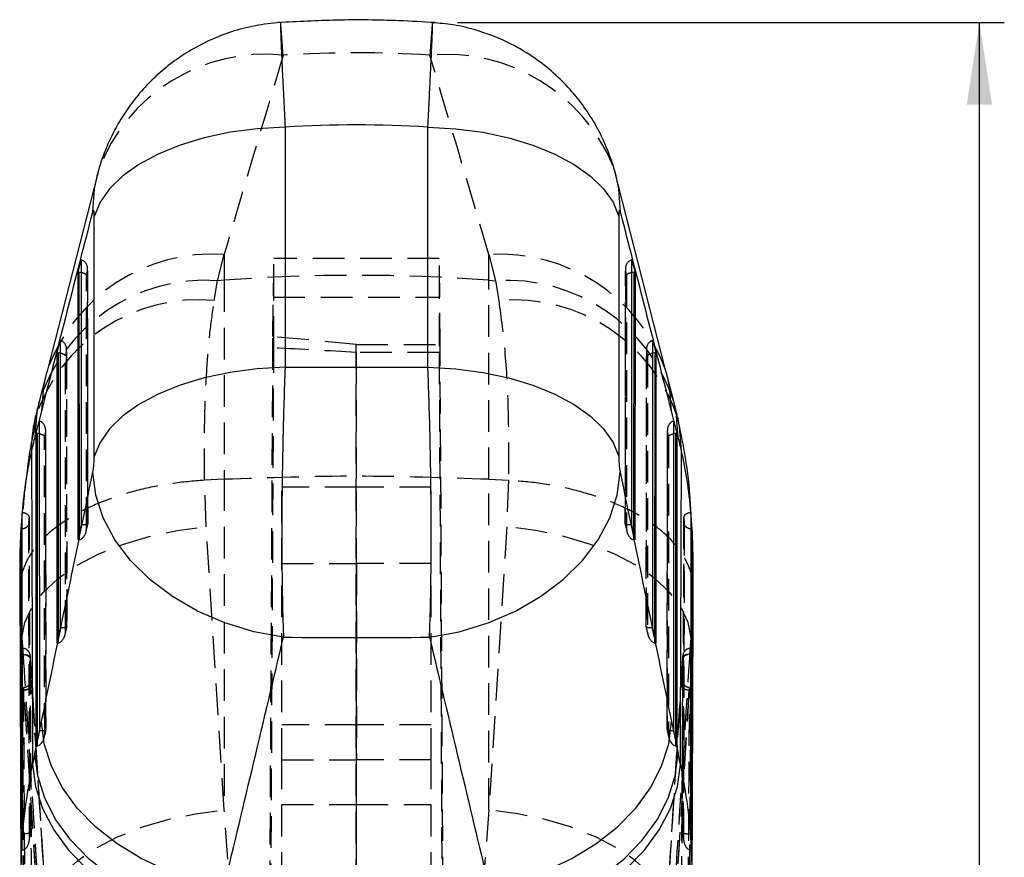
# Model space of a CAD drawing. Extents: x 27 to 387, y 27 to 288.
# Tile 17 of 19: x 213 to 253, y 219 to 253. Entities that reach past the tile are written whole.
import ezdxf

# ---------------------------------------------------------------- set-up
doc = ezdxf.new("R2010")
doc.units = 0
doc.linetypes.add('HIDDEN', pattern=[1.905, 1.27, -0.635])
doc.layers.get('0').update_dxf_attribs({"linetype": 'CONTINUOUS'})
doc.styles.add('SLDTEXTSTYLE0', font='TXT', dxfattribs={"width": 0.75})
doc.dimstyles.new('SLDDIMSTYLE3', dxfattribs={"dimtxt": 3.5, "dimasz": 3.302, "dimexe": 0, "dimexo": 0.0625, "dimgap": 0.875, "dimtad": 1, "dimdec": 0, "dimrnd": 1e-09, "dimzin": 12, "dimtxsty": 'SLDTEXTSTYLE0', "dimsah": 1, "dimcen": 0.09, "dimazin": 3, "dimtfac": 1, "dimtdec": 0, "dimtofl": 0, "dimtmove": 0, "dimatfit": 3, "dimtolj": 1, "dimtzin": 12})

# ---------------------------------------------------------------- blocks, each defined once
blk = doc.blocks.new('_D_10')
at = {"color": 179, "linetype": 'CONTINUOUS'}
for p, q in [((230.772, 252.466), (252.719, 252.466)), ((251.719, 137.706), (251.719, 252.466)), ((227.719, 137.706), (252.719, 137.706))]:
    blk.add_line(p, q, dxfattribs=at)
for points in [[(251.719, 252.466), (251.211, 249.164), (252.227, 249.164)], [(251.719, 137.706), (252.227, 141.008), (251.211, 141.008)]]:
    blk.add_solid(points, dxfattribs=at)
at = {"color": 179, "linetype": 'CONTINUOUS', "insert": (247.208, 189.305, 19.274), "char_height": 3.5, "attachment_point": 1, "rotation": 90, "style": 'SLDTEXTSTYLE0'}
blk.add_mtext('115', dxfattribs=at)

msp = doc.modelspace()

# ---------------------------------------------------------------- linework, layer by layer
at = {"color": 7, "linetype": 'CONTINUOUS'}
for p, q in [((223.8555, 248.2723), (223.8555, 238.6404)), ((229.5833, 238.6404), (229.5833, 248.2723)), ((216.3359, 246.4197), (214.3111, 238.525)), ((216.3667, 246.5398), (216.3005, 246.3034)), ((237.1362, 246.3113), (237.0716, 246.5413)), ((239.1276, 238.525), (237.0718, 246.5406)), ((216.1938, 235.0557), (216.1938, 244.6877)), ((237.2449, 244.6877), (237.2449, 235.0557)), ((215.5416, 242.4489), (215.6683, 242.9356)), ((215.6683, 242.9356), (215.6728, 232.3289)), ((237.7659, 232.3289), (237.7705, 242.9356)), ((237.7705, 242.9356), (237.8971, 242.4489)), ((215.5462, 231.707), (215.5416, 242.4489)), ((237.8971, 242.4489), (237.8925, 231.707)), ((214.6997, 239.2134), (214.8263, 239.7001)), ((214.8263, 239.7001), (214.8313, 228.1951)), ((238.6075, 228.1951), (238.6124, 239.7001)), ((238.6124, 239.7001), (238.7391, 239.2134)), ((214.7047, 227.5733), (214.6997, 239.2134)), ((238.7391, 239.2134), (238.734, 227.5733)), ((214.2515, 238.3093), (213.9839, 237.2609)), ((214.3111, 238.5248), (214.2515, 238.3093)), ((239.1873, 238.3093), (239.1274, 238.5257)), ((239.4548, 237.2609), (239.1873, 238.3093)), ((214.0758, 236.8708), (213.8082, 235.8225)), ((239.6305, 235.8225), (239.3629, 236.8708)), ((213.8578, 235.9778), (213.9844, 236.4645)), ((213.9844, 236.4645), (213.9898, 224.0614)), ((239.449, 224.0614), (239.4543, 236.4645)), ((239.4543, 236.4645), (239.581, 235.9778)), ((213.8632, 223.4396), (213.8578, 235.9778)), ((239.581, 235.9778), (239.5756, 223.4396)), ((213.2943, 232.8112), (213.2467, 232.1432)), ((213.2943, 232.8075), (213.2943, 232.8112)), ((240.1444, 232.8112), (240.1444, 232.8075)), ((240.1921, 232.1432), (240.1444, 232.8112)), ((213.2467, 232.1432), (213.2467, 232.1371)), ((213.2605, 232.1432), (213.2467, 232.1432)), ((213.2467, 232.1371), (213.2818, 219.2603)), ((215.6728, 232.3289), (215.5462, 231.707)), ((237.8925, 231.707), (237.7659, 232.3289)), ((240.1783, 232.1432), (240.143, 232.1476)), ((240.1569, 219.2603), (240.1921, 232.1371)), ((240.1921, 232.1432), (240.1783, 232.1432)), ((240.1919, 232.0615), (240.1868, 232.1432)), ((240.1921, 232.1371), (240.1921, 232.1432)), ((240.2311, 230.17), (240.2242, 230.6505)), ((213.2014, 230.3091), (213.2489, 217.7859)), ((214.8313, 228.1951), (214.7047, 227.5733)), ((238.734, 227.5733), (238.6075, 228.1951)), ((213.8103, 223.1336), (214.0758, 224.4174)), ((239.3629, 224.4174), (239.6284, 223.1336)), ((213.9898, 224.0614), (213.8632, 223.4396)), ((239.5756, 223.4396), (239.449, 224.0614))]:
    msp.add_line(p, q, dxfattribs=at)
at = {"color": 7, "linetype": 'HIDDEN'}
for p, q in [((237.0716, 246.5413), (237.0415, 246.6376)), ((216.3669, 246.5406), (216.3359, 246.4197)), ((221.144, 242.1064), (221.4116, 243.1548)), ((221.4116, 243.1548), (221.4116, 242.1263)), ((232.0272, 243.1548), (232.2947, 242.1064)), ((232.0272, 242.1263), (232.0272, 243.1548)), ((230.0428, 243.0006), (223.3959, 243.0006)), ((215.8826, 242.3281), (215.9255, 242.493)), ((215.8869, 232.1581), (215.8826, 242.3281)), ((215.9255, 242.493), (215.9298, 232.3687)), ((215.9327, 232.3606), (215.9283, 242.5511)), ((237.5104, 242.5511), (237.506, 232.3606)), ((237.5089, 232.3687), (237.5133, 242.493)), ((237.5133, 242.493), (237.5562, 242.3281)), ((237.5562, 242.3281), (237.5518, 232.1581)), ((221.0103, 241.308), (221.144, 242.1064)), ((221.4116, 242.1263), (221.144, 242.1064)), ((221.4116, 242.1263), (221.4116, 234.1382)), ((232.0272, 242.1263), (232.2947, 242.1064)), ((232.0272, 234.1382), (232.0272, 242.1263)), ((232.2947, 242.1064), (232.4284, 241.308)), ((223.3652, 239.8626), (223.3771, 241.4479)), ((223.3771, 241.4479), (230.0616, 241.4479)), ((230.0759, 239.5503), (230.0616, 241.4479)), ((223.076, 185.1946), (223.3652, 239.8626)), ((226.7087, 239.5503), (223.3652, 239.8626)), ((226.7087, 239.5503), (230.0759, 239.5503)), ((226.7188, 185.2452), (226.7087, 239.5503)), ((230.3627, 185.3378), (230.0759, 239.5503)), ((215.0406, 239.0926), (215.0835, 239.2575)), ((215.0454, 228.0243), (215.0406, 239.0926)), ((215.0835, 239.2575), (215.0883, 228.235)), ((215.0912, 228.2268), (215.0864, 239.3155)), ((223.076, 177.4493), (223.402, 239.4133)), ((226.7074, 239.2277), (226.7188, 177.2141)), ((230.0371, 239.2277), (226.7074, 239.2277)), ((230.0371, 239.2277), (230.3627, 177.3062)), ((238.3524, 239.3155), (238.3476, 228.2268)), ((238.3505, 228.235), (238.3552, 239.2575)), ((238.3552, 239.2575), (238.3981, 239.0926)), ((238.3981, 239.0926), (238.3933, 228.0243)), ((213.8484, 236.4762), (213.7054, 235.76)), ((214.1987, 235.8571), (214.2416, 236.022)), ((214.2416, 236.022), (214.2468, 224.1013)), ((214.2496, 224.0931), (214.2445, 236.08)), ((239.1943, 236.08), (239.1891, 224.0931)), ((239.192, 224.1013), (239.1971, 236.022)), ((239.1971, 236.022), (239.24, 235.8571)), ((214.2039, 223.8906), (214.1987, 235.8571)), ((239.24, 235.8571), (239.2349, 223.8906)), ((220.6172, 234.1016), (220.6192, 234.1017)), ((220.6902, 232.2344), (220.6172, 234.1016)), ((221.4116, 234.1382), (220.6192, 234.1017)), ((221.4116, 234.1382), (221.4116, 220.8733)), ((232.0272, 220.8733), (232.0272, 234.1382)), ((232.0272, 234.1382), (232.8195, 234.1017)), ((232.8215, 234.1016), (232.7486, 232.2344)), ((232.8195, 234.1017), (232.8215, 234.1016)), ((223.7194, 222.8864), (223.7194, 233.8201)), ((226.7194, 233.8201), (223.7194, 233.8201)), ((226.7194, 222.8864), (226.7194, 233.8201)), ((229.7194, 233.8201), (226.7194, 233.8201)), ((229.7194, 222.8864), (229.7194, 233.8201)), ((213.5644, 232.3584), (213.5802, 232.5807)), ((213.5802, 232.576), (213.5644, 232.3529)), ((213.5802, 232.5807), (213.5802, 232.576)), ((215.9298, 232.3687), (215.8869, 232.1581)), ((237.5518, 232.1581), (237.5089, 232.3687)), ((239.8568, 232.5761), (239.8255, 219.9619)), ((239.8586, 232.576), (239.8586, 232.5807)), ((239.8586, 232.5807), (239.8743, 232.3584)), ((239.8743, 232.3529), (239.8586, 232.576)), ((240.1868, 232.1432), (240.1525, 232.6974)), ((213.5644, 232.3529), (213.5644, 232.3584)), ((215.8751, 232.0763), (215.9325, 232.3584)), ((221.4116, 220.8733), (220.6902, 232.2344)), ((232.7486, 232.2344), (232.0272, 220.8733)), ((237.5063, 232.3584), (237.5637, 232.0763)), ((239.8743, 232.3584), (239.8743, 232.3529)), ((215.5854, 231.8992), (215.5854, 231.7104)), ((237.8533, 231.7104), (237.8534, 231.8992)), ((223.7194, 230.7538), (226.7194, 230.7538)), ((226.7194, 230.7538), (226.7194, 222.8864)), ((229.7194, 230.7538), (226.7194, 230.7538)), ((213.2044, 230.3091), (213.2048, 230.2014)), ((213.2048, 230.2014), (213.2069, 229.7628)), ((240.2283, 230.1699), (240.2272, 230.3006)), ((240.2319, 229.7628), (240.2297, 230.0184)), ((215.0335, 227.9426), (215.091, 228.2247)), ((215.0883, 228.235), (215.0454, 228.0243)), ((238.3478, 228.2247), (238.4052, 227.9426)), ((238.3933, 228.0243), (238.3505, 228.235)), ((213.2945, 227.2274), (213.2919, 227.7717)), ((213.2919, 227.7717), (213.3248, 227.2511)), ((214.7438, 227.7655), (214.7439, 227.5767)), ((238.6948, 227.5767), (238.6949, 227.7655)), ((240.114, 227.2511), (240.1468, 227.7717)), ((240.1468, 227.7717), (240.1442, 227.2274)), ((213.3163, 227.3544), (213.3065, 227.3544)), ((213.3151, 227.3282), (213.3228, 227.2704)), ((213.3228, 227.2704), (213.3248, 227.2511)), ((240.1034, 227.1169), (240.114, 227.2511)), ((240.114, 227.2511), (240.1159, 227.2704)), ((240.1159, 227.2704), (240.1233, 227.3262)), ((240.1322, 227.3544), (240.1225, 227.3544)), ((213.2937, 227.1084), (213.2945, 227.2274)), ((213.3112, 227.1084), (213.2937, 227.1084)), ((214.7853, 209.0301), (213.6318, 226.9652)), ((239.807, 226.9652), (238.6534, 209.0301)), ((240.145, 227.1084), (240.1276, 227.1084)), ((240.1442, 227.2274), (240.145, 227.1084)), ((213.3653, 225.7388), (213.3613, 225.7705)), ((215.5815, 191.5951), (213.3695, 225.6857)), ((213.3757, 225.6857), (213.3695, 225.6857)), ((213.3759, 225.6853), (213.3757, 225.6857)), ((240.0693, 225.6857), (237.8572, 191.5951)), ((239.8005, 225.8506), (239.7744, 220.9206)), ((240.063, 225.6857), (240.0629, 225.6853)), ((240.0693, 225.6857), (240.063, 225.6857)), ((240.0773, 225.7694), (240.0735, 225.7388)), ((214.192, 223.8088), (214.2494, 224.091)), ((214.2468, 224.1013), (214.2039, 223.8906)), ((226.7194, 224.2842), (223.7194, 224.2842)), ((229.7194, 224.2842), (226.7194, 224.2842)), ((239.1893, 224.091), (239.2468, 223.8088)), ((239.2349, 223.8906), (239.192, 224.1013)), ((213.9023, 223.6317), (213.9024, 223.443)), ((239.5364, 223.443), (239.5365, 223.6317)), ((223.7194, 222.8864), (226.7194, 222.8864)), ((223.7194, 177.8975), (223.7194, 222.8864)), ((226.7194, 177.8975), (226.7194, 222.8864)), ((229.7194, 222.8864), (226.7194, 222.8864)), ((229.7194, 177.8975), (229.7194, 222.8864)), ((223.7194, 221.0842), (226.7194, 221.0842)), ((226.7194, 221.0842), (229.7194, 221.0842)), ((239.7744, 220.9206), (239.7463, 215.9899)), ((223.5303, 192.2964), (221.4116, 220.8733)), ((232.0272, 220.8733), (229.9085, 192.2964)), ((239.7716, 220.9011), (239.7433, 215.9804)), ((213.2934, 219.4534), (213.2939, 219.2607)), ((240.1448, 219.2607), (240.1454, 219.4639)), ((213.2939, 219.2607), (213.2818, 219.2603)), ((240.1569, 219.2603), (240.1448, 219.2607))]:
    msp.add_line(p, q, dxfattribs=at)
at = {"color": 8, "linetype": 'CONTINUOUS'}
for p, q in [((215.5808, 242.4465), (215.5854, 231.8992)), ((237.8534, 231.8992), (237.8579, 242.4465)), ((214.7389, 239.211), (214.7438, 227.7655)), ((238.6949, 227.7655), (238.6999, 239.211)), ((213.897, 235.9755), (213.9023, 223.6317)), ((239.5365, 223.6317), (239.5418, 235.9755))]:
    msp.add_line(p, q, dxfattribs=at)
at = {"color": 7, "linetype": 'CONTINUOUS', "flags": 128}
for points in [[(223.8555, 248.2723), (222.7382, 248.2055), (221.6498, 248.0601), (220.611, 247.8392), (219.6418, 247.5468), (218.7607, 247.1886), (217.9848, 246.7716), (217.3288, 246.3035), (216.8055, 245.7936), (216.4247, 245.2515), (216.1938, 244.6877)], [(229.5833, 248.2723), (230.7005, 248.2055), (231.789, 248.0601), (232.8278, 247.8392), (233.797, 247.5468), (234.678, 247.1886), (235.454, 246.7716), (236.1099, 246.3035), (236.6333, 245.7936), (237.0141, 245.2515), (237.2449, 244.6877)], [(223.8555, 238.6404), (222.7382, 238.5735), (221.6498, 238.4282), (220.611, 238.2073), (219.6418, 237.9149), (218.7607, 237.5567), (217.9848, 237.1396), (217.3288, 236.6716), (216.8055, 236.1617), (216.4247, 235.6196), (216.1938, 235.0557)], [(229.5833, 238.6404), (230.7005, 238.5735), (231.789, 238.4282), (232.8278, 238.2073), (233.797, 237.9149), (234.678, 237.5567), (235.454, 237.1396), (236.1099, 236.6716), (236.6333, 236.1617), (237.0141, 235.6196), (237.2449, 235.0557)], [(223.7896, 227.8038), (222.5954, 228.0233), (221.4367, 228.373), (220.3393, 228.8453), (219.3278, 229.4295), (218.4249, 230.1126), (217.6507, 230.8792), (217.0225, 231.7122), (216.5545, 232.5931), (216.257, 233.5021), (216.1367, 234.4188)], [(229.6492, 227.8038), (230.8433, 228.0233), (232.0021, 228.373), (233.0995, 228.8453), (234.1109, 229.4295), (235.0139, 230.1126), (235.7881, 230.8792), (236.4162, 231.7122), (236.8843, 232.5931), (237.1817, 233.5021), (237.302, 234.4188)], [(221.4116, 217.8184), (220.2545, 218.0648), (219.1371, 218.4339), (218.0829, 218.9179), (217.1144, 219.5065), (216.2521, 220.1873), (215.5144, 220.9458), (214.9169, 221.7659), (214.4722, 222.6302), (214.1898, 223.5203), (214.0758, 224.4174)], [(232.0272, 217.8184), (233.1842, 218.0648), (234.3017, 218.4339), (235.3559, 218.9179), (236.3244, 219.5065), (237.1866, 220.1873), (237.9244, 220.9458), (238.5219, 221.7659), (238.9666, 222.6302), (239.2489, 223.5203), (239.3629, 224.4174)], [(221.1461, 216.5346), (219.989, 216.781), (218.8716, 217.1501), (217.8174, 217.6341), (216.8489, 218.2227), (215.9866, 218.9035), (215.2489, 219.662), (214.6514, 220.4821), (214.2067, 221.3464), (213.9244, 222.2365), (213.8103, 223.1336)], [(232.2927, 216.5346), (233.4497, 216.781), (234.5672, 217.1501), (235.6213, 217.6341), (236.5898, 218.2227), (237.4521, 218.9035), (238.1898, 219.662), (238.7874, 220.4821), (239.232, 221.3464), (239.5144, 222.2365), (239.6284, 223.1336)], [(213.7209, 222.6982), (213.8365, 221.8106), (214.1201, 220.9298), (214.5655, 220.0743), (215.1634, 219.2624), (215.9012, 218.5112), (216.7631, 217.8366), (217.731, 217.2529), (218.7844, 216.7725), (219.9008, 216.4056), (221.0567, 216.1599)], [(232.382, 216.1599), (233.5379, 216.4056), (234.6544, 216.7725), (235.7077, 217.2529), (236.6756, 217.8366), (237.5376, 218.5112), (238.2753, 219.2624), (238.8732, 220.0743), (239.3187, 220.9298), (239.6022, 221.8106), (239.7178, 222.6982)]]:
    msp.add_lwpolyline(points, dxfattribs=at)
at = {"color": 8, "linetype": 'CONTINUOUS', "flags": 128}
for points in [[(216.3005, 246.3034), (216.1946, 245.7949), (216.1217, 244.8528)], [(237.317, 244.8528), (237.2442, 245.7949), (237.1362, 246.3113)], [(214.2515, 238.3093), (214.159, 237.8767), (214.0758, 236.8708)], [(239.3629, 236.8708), (239.2797, 237.8767), (239.1873, 238.3093)], [(213.9839, 237.2609), (213.8914, 236.8283), (213.8082, 235.8225)], [(239.6305, 235.8225), (239.5473, 236.8283), (239.4548, 237.2609)], [(239.7642, 235.2754), (239.6893, 236.2488), (239.6263, 236.5594)]]:
    msp.add_lwpolyline(points, dxfattribs=at)
at = {"color": 7, "linetype": 'HIDDEN', "flags": 128}
for points in [[(213.2919, 227.7717), (213.406, 228.3922), (213.69, 229.0053), (214.138, 229.598), (214.7405, 230.1577), (215.4845, 230.6724), (216.3544, 231.1312), (217.3316, 231.5244), (218.3952, 231.8435), (219.5228, 232.0819), (220.6902, 232.2344)], [(240.1468, 227.7717), (240.0328, 228.3922), (239.7487, 229.0053), (239.3007, 229.598), (238.6983, 230.1577), (237.9542, 230.6724), (237.0844, 231.1312), (236.1072, 231.5244), (235.0435, 231.8435), (233.916, 232.0819), (232.7486, 232.2344)], [(213.3112, 227.1084), (213.3684, 227.1056), (213.4236, 227.0974), (213.4747, 227.0839), (213.5201, 227.0658), (213.558, 227.0436), (213.5871, 227.0181), (213.6064, 226.9902), (213.6152, 226.961)], [(240.1276, 227.1084), (240.0704, 227.1058), (240.0152, 227.0977), (239.964, 227.0843), (239.9187, 227.0662), (239.8808, 227.0439), (239.8517, 227.0184), (239.8324, 226.9904), (239.8236, 226.961)], [(214.0186, 216.4889), (214.1521, 217.1012), (214.4507, 217.7049), (214.9082, 218.2874), (215.5152, 218.8367), (216.259, 219.3413), (217.1243, 219.7909), (218.0931, 220.1761), (219.1453, 220.489), (220.2592, 220.723), (221.4116, 220.8733)], [(239.4201, 216.4889), (239.2866, 217.1012), (238.988, 217.7049), (238.5305, 218.2874), (237.9235, 218.8367), (237.1797, 219.3413), (236.3144, 219.7909), (235.3457, 220.1761), (234.2934, 220.489), (233.1796, 220.723), (232.0272, 220.8733)]]:
    msp.add_lwpolyline(points, dxfattribs=at)
at = {"color": 7, "linetype": 'HIDDEN'}
for centre, radius, start, end in [((223.0537, 244.0587), 7.1324, 84.21762, 159.64371), ((230.3199, 243.933), 7.2513, 22.62201, 95.16994), ((220.9249, 236.1415), 7.0302, 86.03057, 160.18386), ((232.4793, 236.0884), 7.0808, 20.13373, 93.66067), ((226.7194, 170.4869), 71.8357, 85.762678, 94.237322), ((220.6467, 235.1285), 6.9957, 85.92318, 162.25254), ((232.757, 235.0766), 7.045, 18.06236, 93.76191), ((220.3557, 234.4707), 6.8685, 84.53053, 162.292), ((233.0414, 234.4076), 6.9276, 18.09651, 95.07649)]:
    msp.add_arc(centre, radius, start, end, dxfattribs=at)
at = {"color": 7, "linetype": 'CONTINUOUS'}
msp.add_arc((218.9248, 235.361), 5.2509, 166.80187, 180.93426, dxfattribs=at)
at = {"color": 7, "linetype": 'HIDDEN'}
for centre, major_axis, ratio, start_param, end_param in [((226.7194, 208.809), (59.2545, 209.4126), 0.0671463, 1.3862143, 1.425069), ((226.7194, 171.2587), (0, 79.9899), 0.7613459, 6.2347736, 6.331597), ((226.7194, 208.809), (-59.2545, 209.4126), 0.0671463, 4.8581163, 4.896971), ((223.3593, 232.8499), (0.0366, 10.1507), 0.002452, 5.4155214, 6.8436081), ((230.0794, 232.8499), (-0.0366, 10.1507), 0.002452, 5.7227625, 7.174593), ((215.6238, 242.5144), (0.0537, 0.4202), 0.7132437, 4.7526193, 6.3139933), ((237.8149, 242.5144), (-0.0537, 0.4202), 0.7132437, 6.2523773, 7.8137513), ((215.5809, 242.3495), (0.3043, -0.0389), 0.3139945, 0.1778345, 1.3192553), ((237.8578, 242.3495), (0.3043, 0.0389), 0.3139945, 1.8223374, 2.9637582), ((214.7819, 239.2789), (0.0537, 0.4202), 0.7132437, 4.7526193, 6.3139933), ((238.6568, 239.2789), (-0.0537, 0.4202), 0.7132437, 6.2523773, 7.8137513), ((214.739, 239.114), (0.3043, -0.0389), 0.3139945, 0.1778345, 1.3192553), ((183.9464, 232.8499), (145.1574, -5.6868), 0.0579246, 1.2740469, 1.2977906), ((238.6997, 239.114), (0.3043, 0.0389), 0.3139945, 1.8223374, 2.9637582), ((213.94, 236.0434), (0.0537, 0.4202), 0.7132437, 4.7526193, 6.3139933), ((239.4988, 236.0434), (-0.0537, 0.4202), 0.7132437, 6.2523773, 7.8137513), ((213.8971, 235.8785), (0.3043, -0.0389), 0.3139945, 0.1778345, 1.3192553), ((239.5417, 235.8785), (0.3043, 0.0389), 0.3139945, 1.8223374, 2.9637582), ((215.6282, 232.3901), (0.3045, -0.0306), 0.1870781, 4.878303, 6.439677), ((237.8106, 232.3901), (0.3045, 0.0306), 0.1870781, 2.985101, 4.546475), ((215.5853, 232.1794), (0.0473, 0.47), 0.639952, 3.2978627, 4.7312765), ((237.8534, 232.1794), (-0.0473, 0.47), 0.639952, 1.5519088, 2.9853226), ((215.5432, 231.9727), (0.3065, 0.0269), 0.8629179, 4.6466146, 4.7745748), ((237.8955, 231.9727), (0.3065, -0.0269), 0.8629179, 4.6502032, 4.7781633), ((214.7438, 228.0457), (0.0473, 0.47), 0.639952, 3.2978627, 4.7312765), ((214.7867, 228.2564), (0.3045, -0.0306), 0.1870781, 4.878303, 6.439677), ((238.6521, 228.2564), (0.3045, 0.0306), 0.1870781, 2.985101, 4.546475), ((238.695, 228.0457), (-0.0473, 0.47), 0.639952, 1.5519088, 2.9853226), ((214.7017, 227.839), (0.3065, 0.0269), 0.8629179, 4.6466146, 4.7745748), ((238.7371, 227.839), (0.3065, -0.0269), 0.8629179, 4.6502032, 4.7781633), ((213.9451, 224.1226), (0.3045, -0.0306), 0.1870781, 4.878303, 6.439677), ((239.4936, 224.1226), (0.3045, 0.0306), 0.1870781, 2.985101, 4.546475), ((213.9022, 223.912), (0.0473, 0.47), 0.639952, 3.2978627, 4.7312765), ((239.5365, 223.912), (-0.0473, 0.47), 0.639952, 1.5519088, 2.9853226), ((213.8602, 223.7053), (0.3065, 0.0269), 0.8629179, 4.6466146, 4.7745748), ((239.5786, 223.7053), (0.3065, -0.0269), 0.8629179, 4.6502032, 4.7781633)]:
    msp.add_ellipse(centre, major_axis=major_axis, ratio=ratio, start_param=start_param, end_param=end_param, dxfattribs=at)
at = {"color": 7, "linetype": 'CONTINUOUS'}
for centre, major_axis, ratio, start_param, end_param in [((226.7194, 171.2587), (0, 77.099), 0.7898936, 6.2361416, 6.330229), ((218.6759, 209.3786), (51.6537, 207.8243), 0.0521861, 1.4122479, 1.4511026), ((234.7629, 209.3786), (-51.6537, 207.8243), 0.0521861, 4.8320827, 4.8709374), ((215.5388, 242.1877), (0.3074, 0.0025), 0.8495762, 1.4268127, 1.5547729), ((215.5809, 242.3495), (0.3043, -0.0389), 0.3139945, 1.3192553, 1.6112483), ((237.8578, 242.3495), (0.3043, 0.0389), 0.3139945, 1.5303444, 1.8223374), ((237.8999, 242.1877), (0.3074, -0.0025), 0.8495762, 1.5868198, 1.71478), ((214.6969, 238.9522), (0.3074, 0.0025), 0.8495762, 1.4268127, 1.5547729), ((214.739, 239.114), (0.3043, -0.0389), 0.3139945, 1.3192553, 1.6112483), ((238.6997, 239.114), (0.3043, 0.0389), 0.3139945, 1.5303444, 1.8223374), ((238.7418, 238.9522), (0.3074, -0.0025), 0.8495762, 1.5868198, 1.71478), ((226.7194, 244.452), (60.9, 0), 0.095533, 4.6653453, 4.7594327), ((213.855, 235.7167), (0.3074, 0.0025), 0.8495762, 1.4268127, 1.5547729), ((213.8971, 235.8785), (0.3043, -0.0389), 0.3139945, 1.3192553, 1.6112483), ((239.5417, 235.8785), (0.3043, 0.0389), 0.3139945, 1.5303444, 1.8223374), ((239.5838, 235.7167), (0.3074, -0.0025), 0.8495762, 1.5868198, 1.71478), ((213.8905, 221.2747), (1.2428, 17.3026), 0.118147, 0.5806054, 0.6365994), ((239.5483, 221.2747), (-1.2428, 17.3026), 0.118147, 5.6465859, 5.7025799), ((218.6759, 293.0182), (52.0228, 263.3379), 0.0338277, 4.4555326, 4.4946725), ((234.7629, 293.0182), (-52.0228, 263.3379), 0.0338277, 1.7885128, 1.8276527), ((226.7194, 292.4486), (59.8153, 264.4596), 0.0432687, 4.4361039, 4.4752438), ((226.7194, 244.452), (60.9, 0), 0.2736857, 4.6642624, 4.7605155), ((226.7194, 292.4486), (-59.8153, 264.4596), 0.0432687, 1.8079415, 1.8470814), ((215.264, 178.9211), (4.2158, 58.6954), 0.118147, 0.7263303, 0.7375361), ((238.1747, 178.9211), (-4.2158, 58.6954), 0.118147, 5.5456492, 5.556855)]:
    msp.add_ellipse(centre, major_axis=major_axis, ratio=ratio, start_param=start_param, end_param=end_param, dxfattribs=at)
for points, knots in [([(229.8661, 252.4592), (229.3846, 252.4873), (228.074, 252.5637), (225.9728, 252.5863), (224.358, 252.5008), (223.5726, 252.4592)], [0, 0, 0, 0, 0.2298008, 0.6253845, 1, 1, 1, 1]), ([(223.6665, 252.4653), (223.3275, 252.4306), (222.6604, 252.3622), (221.7025, 252.1078), (220.8105, 251.7615), (219.9918, 251.3268), (219.25, 250.8198), (218.5895, 250.254), (218.0125, 249.6442), (217.5192, 249.0043), (217.1078, 248.3475), (216.7729, 247.6864), (216.5178, 247.0383), (216.3658, 246.5768), (216.3107, 246.3346), (216.3029, 246.3004)], [0, 0, 0, 0, 0.09940021, 0.19560232, 0.28832901, 0.37837291, 0.46569855, 0.55024087, 0.63188444, 0.71048057, 0.78587928, 0.8580053, 0.92672913, 0.98963748, 1, 1, 1, 1]), ([(237.1344, 246.3109), (237.1308, 246.3274), (237.0599, 246.6484), (236.8478, 247.2544), (236.4832, 248.0767), (236.0384, 248.8322), (235.5187, 249.5383), (234.8967, 250.2129), (234.1756, 250.8337), (233.3698, 251.3757), (232.4945, 251.8235), (231.5642, 252.1613), (230.6511, 252.3838), (230.0462, 252.434), (229.7718, 252.4567)], [0, 0, 0, 0, 0.0049942, 0.0971892, 0.187047, 0.2682854, 0.3530556, 0.4430223, 0.5360224, 0.6306601, 0.7263396, 0.822717, 0.9195598, 1, 1, 1, 1]), ([(216.1938, 244.6877), (216.1937, 244.7097), (216.1931, 244.7785), (216.1866, 244.8696), (216.1738, 244.925), (216.1567, 244.9386), (216.1394, 244.9148), (216.1265, 244.8696), (216.1217, 244.8528)], [0, 0, 0, 0, 0.09761129, 0.30559476, 0.51351585, 0.65263801, 0.8701328, 1, 1, 1, 1]), ([(237.317, 244.8528), (237.3148, 244.861), (237.3047, 244.8984), (237.2869, 244.9375), (237.2693, 244.9329), (237.2559, 244.8889), (237.2468, 244.8141), (237.2455, 244.728), (237.2449, 244.6877)], [0, 0, 0, 0, 0.06046414, 0.27324741, 0.48614138, 0.60992721, 0.81692126, 1, 1, 1, 1]), ([(223.8555, 238.6404), (223.8376, 238.1782), (223.8034, 237.293), (223.7657, 235.8583), (223.7372, 234.3413), (223.7219, 232.8054), (223.7204, 231.3127), (223.7314, 229.9967), (223.7536, 228.7996), (223.7776, 228.1357), (223.7896, 227.8038)], [0, 0, 0, 0, 0.13174564, 0.25233221, 0.37291839, 0.51640414, 0.63901143, 0.76161822, 0.88080937, 1, 1, 1, 1]), ([(229.6492, 227.8038), (229.6569, 228.0071), (229.6776, 228.5513), (229.7011, 229.5845), (229.7179, 231.0226), (229.7183, 232.5736), (229.7036, 234.157), (229.6791, 235.592), (229.6438, 236.9883), (229.6097, 237.996), (229.588, 238.5253), (229.5833, 238.6404)], [0, 0, 0, 0, 0.07445729, 0.19936326, 0.32426849, 0.48348992, 0.60408577, 0.72468118, 0.8455489, 0.96641611, 1, 1, 1, 1]), ([(213.9839, 237.2609), (213.9693, 237.2032), (213.9109, 236.9731), (213.8545, 236.736), (213.8122, 236.5584)], [0, 0, 0, 0, 0.2509078, 1, 1, 1, 1]), ([(239.6265, 236.5584), (239.6126, 236.6178), (239.5564, 236.8561), (239.4984, 237.0873), (239.4548, 237.2609)], [0, 0, 0, 0, 0.2491374, 1, 1, 1, 1]), ([(240.1525, 232.6974), (240.138, 232.963), (240.0906, 233.8268), (239.9302, 235.106), (239.7168, 236.1063), (239.6228, 236.5464)], [0, 0, 0, 0, 0.1992087, 0.6476992, 1, 1, 1, 1]), ([(213.7054, 235.76), (213.6713, 235.5986), (213.5664, 235.1021), (213.5105, 234.5845), (213.4728, 234.2351)], [0, 0, 0, 0, 0.3249403, 1, 1, 1, 1]), ([(213.6746, 235.2754), (213.5927, 234.8952), (213.4285, 234.1322), (213.3392, 233.2502), (213.2943, 232.8075)], [0, 0, 0, 0, 0.4981662, 1, 1, 1, 1]), ([(213.6746, 235.2754), (213.6849, 232.3039), (213.6995, 228.1083), (213.7161, 223.9202), (213.7209, 222.6982)], [0, 0, 0, 0, 0.70822471, 1, 1, 1, 1]), ([(239.7178, 222.6982), (239.7227, 223.9202), (239.7392, 228.1083), (239.7538, 232.3039), (239.7642, 235.2754)], [0, 0, 0, 0, 0.29177529, 1, 1, 1, 1]), ([(240.1444, 232.8075), (240.1, 233.247), (240.0107, 234.1291), (239.8466, 234.8923), (239.7642, 235.2754)], [0, 0, 0, 0, 0.4981464, 1, 1, 1, 1]), ([(216.1367, 234.4188), (216.1442, 234.4596), (216.1592, 234.5422), (216.1751, 234.6844), (216.1869, 234.8302), (216.1929, 234.9517), (216.1936, 235.0285), (216.1938, 235.0557)], [0, 0, 0, 0, 0.2399879, 0.4853618, 0.6288376, 0.8685982, 1, 1, 1, 1]), ([(237.2449, 235.0557), (237.2449, 235.049), (237.2451, 234.9936), (237.2487, 234.8773), (237.2597, 234.7254), (237.2752, 234.5799), (237.2895, 234.4824), (237.2997, 234.4307), (237.302, 234.4188)], [0, 0, 0, 0, 0.0335166, 0.2737566, 0.5139499, 0.673695, 0.9246496, 1, 1, 1, 1]), ([(213.324, 219.9146), (213.3237, 220.062), (213.3215, 220.9056), (213.3124, 224.5341), (213.303, 228.6844), (213.2957, 232.1384), (213.2943, 232.8075)], [0, 0, 0, 0, 0.0342978, 0.1962987, 0.8443015, 1, 1, 1, 1]), ([(240.1444, 232.8075), (240.1441, 232.6624), (240.1424, 231.8211), (240.1347, 228.1948), (240.1252, 224.0423), (240.1164, 220.586), (240.1147, 219.9146)], [0, 0, 0, 0, 0.0337678, 0.1957686, 0.8437714, 1, 1, 1, 1]), ([(213.2467, 232.1371), (213.2254, 231.69), (213.1974, 231.1015), (213.203, 230.4627), (213.2044, 230.3091)], [0, 0, 0, 0, 0.7596327, 1, 1, 1, 1]), ([(240.2272, 230.3006), (240.2292, 230.7588), (240.232, 231.393), (240.2008, 231.9755), (240.1921, 232.1371)], [0, 0, 0, 0, 0.7225978, 1, 1, 1, 1]), ([(240.1911, 217.7798), (240.1913, 217.8273), (240.2092, 221.9905), (240.2227, 226.1694), (240.2361, 230.3006)], [0, 0, 0, 0, 0.0114104, 1, 1, 1, 1]), ([(213.2818, 219.2603), (213.2896, 219.399), (213.3018, 219.6172), (213.3181, 219.8352), (213.324, 219.9146)], [0, 0, 0, 0, 0.6358344, 1, 1, 1, 1]), ([(240.1147, 219.9146), (240.1246, 219.7801), (240.1406, 219.562), (240.1524, 219.3439), (240.1569, 219.2603)], [0, 0, 0, 0, 0.616898, 1, 1, 1, 1])]:
    msp.add_open_spline(points, degree=3, knots=knots, dxfattribs=at)
at = {"color": 8, "linetype": 'CONTINUOUS'}
for points, knots in [([(223.6678, 252.4559), (223.6658, 252.4237), (223.6624, 252.3664), (223.6795, 251.8976), (223.7066, 251.2693), (223.7467, 250.4206), (223.7959, 249.4246), (223.8361, 248.6459), (223.8555, 248.2723)], [0, 0, 0, 0, 0.2034981, 0.3623687, 0.5257074, 0.685051, 0.8489043, 1, 1, 1, 1]), ([(229.5833, 248.2723), (229.6015, 248.624), (229.6379, 249.3274), (229.6853, 250.2815), (229.7253, 251.1206), (229.7573, 251.8426), (229.7734, 252.2916), (229.7771, 252.4834), (229.7713, 252.449), (229.7702, 252.4423)], [0, 0, 0, 0, 0.142076, 0.2841522, 0.4448124, 0.605473, 0.7963995, 0.9604179, 1, 1, 1, 1]), ([(213.2605, 232.1432), (213.2656, 229.9949), (213.2757, 225.7649), (213.2876, 221.535), (213.2934, 219.4534)], [0, 0, 0, 0, 0.50789534, 1, 1, 1, 1]), ([(240.1454, 219.4639), (240.1512, 221.542), (240.163, 225.7684), (240.1732, 229.9949), (240.1783, 232.1432)], [0, 0, 0, 0, 0.4916848, 1, 1, 1, 1]), ([(213.2599, 217.7669), (213.2601, 218.232), (213.2605, 219.3285), (213.4057, 220.98), (213.6158, 222.1255), (213.7209, 222.6982)], [0, 0, 0, 0, 0.2691651, 0.634584, 1, 1, 1, 1]), ([(239.7178, 222.6982), (239.8216, 222.1342), (240.029, 221.0062), (240.1767, 219.3565), (240.1784, 218.2516), (240.1791, 217.7683)], [0, 0, 0, 0, 0.3600293, 0.7200612, 1, 1, 1, 1])]:
    msp.add_open_spline(points, degree=3, knots=knots, dxfattribs=at)
at = {"color": 7, "linetype": 'HIDDEN'}
for points, knots in [([(223.7723, 251.1549), (223.7523, 251.4391), (223.7158, 251.9596), (223.6844, 252.3378), (223.6679, 252.5151), (223.6678, 252.4591), (223.6678, 252.4559)], [0, 0, 0, 0, 0.3649059, 0.6682712, 0.9808116, 1, 1, 1, 1]), ([(229.7702, 252.4423), (229.7677, 252.4383), (229.7618, 252.4289), (229.736, 252.1215), (229.7027, 251.6752), (229.6761, 251.2929), (229.6665, 251.1549)], [0, 0, 0, 0, 0.2294246, 0.5298728, 0.8303208, 1, 1, 1, 1]), ([(220.6192, 234.1017), (220.6157, 234.575), (220.6079, 235.616), (220.6377, 237.1251), (220.711, 238.635), (220.8291, 240.0484), (220.9499, 240.8881), (221.0103, 241.308)], [0, 0, 0, 0, 0.1705221, 0.375057, 0.5795917, 0.789795, 1, 1, 1, 1]), ([(232.4284, 241.308), (232.5206, 240.6183), (232.7067, 239.2261), (232.8266, 236.7861), (232.8218, 234.9713), (232.8195, 234.1017)], [0, 0, 0, 0, 0.3383413, 0.6829903, 1, 1, 1, 1]), ([(220.6172, 234.1016), (220.1709, 234.0642), (219.2652, 233.9882), (217.9762, 233.726), (216.7694, 233.3595), (215.7028, 232.8947), (214.7866, 232.3393), (214.0635, 231.718), (213.5407, 231.0376), (213.2749, 230.4036), (213.2105, 229.9731), (213.2073, 229.7871), (213.2069, 229.7628)], [0, 0, 0, 0, 0.1123646, 0.2279879, 0.3403524, 0.4559755, 0.5683426, 0.6839679, 0.7963392, 0.9119686, 0.9885179, 1, 1, 1, 1]), ([(213.4728, 234.2351), (213.4469, 234.0472), (213.3454, 233.3107), (213.2734, 231.9832), (213.2265, 230.8238), (213.2354, 230.2171), (213.2356, 230.2024)], [0, 0, 0, 0, 0.1471415, 0.5766645, 0.9897666, 1, 1, 1, 1]), ([(232.0272, 234.1382), (230.2647, 234.1989), (226.7262, 234.3208), (223.1876, 234.1992), (221.4116, 234.1382)], [0, 0, 0, 0, 0.4980936, 1, 1, 1, 1]), ([(240.2319, 229.7628), (240.2315, 229.7871), (240.2282, 229.9731), (240.1649, 230.3968), (239.902, 231.0308), (239.387, 231.7057), (238.6602, 232.3335), (237.7548, 232.885), (236.6804, 233.3554), (235.4863, 233.72), (234.1865, 233.9862), (233.2808, 234.0628), (232.8215, 234.1016)], [0, 0, 0, 0, 0.0114821, 0.0880314, 0.2004023, 0.3160321, 0.428399, 0.5440245, 0.6563891, 0.7720121, 0.8843767, 1, 1, 1, 1]), ([(213.2943, 232.8112), (213.3216, 232.8085), (213.3822, 232.8024), (213.4665, 232.7687), (213.5353, 232.7153), (213.577, 232.6497), (213.5792, 232.6029), (213.5802, 232.5807)], [0, 0, 0, 0, 0.1704802, 0.3784421, 0.5887136, 0.8041591, 1, 1, 1, 1]), ([(239.8586, 232.5807), (239.8602, 232.6061), (239.8633, 232.657), (239.9132, 232.7259), (239.9898, 232.7783), (240.0724, 232.8052), (240.1256, 232.8097), (240.1444, 232.8112)], [0, 0, 0, 0, 0.22343643, 0.44695652, 0.66748688, 0.88225279, 1, 1, 1, 1]), ([(213.5802, 232.576), (213.5806, 232.4019), (213.5825, 231.5317), (213.5908, 227.8767), (213.6007, 223.8448), (213.6097, 220.509), (213.6112, 219.958)], [0, 0, 0, 0, 0.0413801, 0.2069004, 0.8689804, 1, 1, 1, 1]), ([(239.8276, 219.958), (239.828, 220.132), (239.8304, 221.0022), (239.8401, 224.6571), (239.8499, 228.6891), (239.8573, 232.0249), (239.8586, 232.576)], [0, 0, 0, 0, 0.04138, 0.2069, 0.8689802, 1, 1, 1, 1]), ([(213.5644, 232.3584), (213.5592, 232.3326), (213.5487, 232.2811), (213.4891, 232.2139), (213.4051, 232.1656), (213.3234, 232.1452), (213.2748, 232.1437), (213.2605, 232.1432)], [0, 0, 0, 0, 0.2308736, 0.4618681, 0.6889482, 0.9083365, 1, 1, 1, 1]), ([(213.5972, 219.7402), (213.5967, 219.9142), (213.5942, 220.7844), (213.584, 224.4393), (213.5736, 228.4695), (213.5657, 231.8036), (213.5644, 232.3529)], [0, 0, 0, 0, 0.0413972, 0.206986, 0.8693411, 1, 1, 1, 1]), ([(239.8743, 232.3529), (239.8739, 232.1789), (239.8719, 231.3086), (239.8631, 227.6537), (239.8526, 223.6235), (239.8431, 220.2895), (239.8416, 219.7402)], [0, 0, 0, 0, 0.0413972, 0.206986, 0.8693416, 1, 1, 1, 1]), ([(240.143, 232.1476), (240.1218, 232.1493), (240.0673, 232.1538), (239.9893, 232.1879), (239.9202, 232.2424), (239.8826, 232.303), (239.8766, 232.3431), (239.8743, 232.3584)], [0, 0, 0, 0, 0.14721571, 0.37685128, 0.61008733, 0.85108283, 1, 1, 1, 1]), ([(240.2242, 230.6505), (240.2257, 231.0426), (240.2276, 231.5223), (240.1974, 231.9783), (240.1919, 232.0615)], [0, 0, 0, 0, 0.8174562, 1, 1, 1, 1]), ([(213.3112, 227.1084), (213.3112, 227.1544), (213.3113, 227.2469), (213.3131, 227.3322), (213.316, 227.3637), (213.3194, 227.3408), (213.3218, 227.2917), (213.3228, 227.2704)], [0, 0, 0, 0, 0.2093369, 0.4203319, 0.6297983, 0.8393074, 1, 1, 1, 1]), ([(213.6317, 226.9745), (213.6316, 226.9755), (213.6282, 227.0283), (213.6276, 227.0715), (213.6032, 227.1581), (213.5723, 227.2223), (213.5107, 227.292), (213.4176, 227.3455), (213.3487, 227.3501), (213.3162, 227.3523)], [0, 0, 0, 0, 0.0057979, 0.3085134, 0.3856163, 0.4854244, 0.6614258, 0.8402244, 1, 1, 1, 1]), ([(213.3248, 227.2511), (213.3254, 227.2444), (213.329, 227.2067), (213.3325, 227.1572), (213.3353, 227.1166)], [0, 0, 0, 0, 0.1796335, 1, 1, 1, 1]), ([(240.1228, 227.3511), (240.0903, 227.3495), (240.0274, 227.3464), (239.9482, 227.3039), (239.891, 227.2522), (239.8543, 227.1988), (239.8331, 227.1503), (239.8225, 227.1115), (239.8166, 227.0785), (239.8118, 227.0411), (239.8093, 226.9976), (239.8077, 226.9706)], [0, 0, 0, 0, 0.1590867, 0.3084343, 0.4330795, 0.5392033, 0.6278925, 0.6972251, 0.7560926, 0.8484431, 1, 1, 1, 1]), ([(240.1159, 227.2704), (240.1169, 227.291), (240.1192, 227.3395), (240.1226, 227.3637), (240.1255, 227.3342), (240.1274, 227.25), (240.1275, 227.1563), (240.1276, 227.1084)], [0, 0, 0, 0, 0.1544416, 0.3636907, 0.5728283, 0.7819267, 1, 1, 1, 1]), ([(213.3523, 215.8686), (213.3419, 217.7419), (213.321, 221.4884), (213.3028, 225.2351), (213.2937, 227.1084)], [0, 0, 0, 0, 0.4999999, 1, 1, 1, 1]), ([(213.3712, 215.8686), (213.3606, 217.7233), (213.3393, 221.4699), (213.3206, 225.2165), (213.3112, 227.1084)], [0, 0, 0, 0, 0.495039, 1, 1, 1, 1]), ([(213.3353, 227.1166), (213.3731, 227.1157), (213.4512, 227.1138), (213.5505, 227.0808), (213.6204, 227.0293), (213.628, 226.9866), (213.6318, 226.9652)], [0, 0, 0, 0, 0.2383373, 0.4922241, 0.7461168, 1, 1, 1, 1]), ([(213.3353, 227.1166), (213.3457, 226.9552), (213.4, 226.1064), (213.627, 222.5638), (213.845, 219.1826), (214.0186, 216.4889)], [0, 0, 0, 0, 0.0455615, 0.2396172, 1, 1, 1, 1]), ([(213.6318, 226.9652), (213.6304, 226.9838), (213.6278, 227.0206), (213.6237, 227.0531), (213.62, 227.0641), (213.6171, 227.0512), (213.6153, 227.017), (213.6152, 226.9797), (213.6152, 226.961)], [0, 0, 0, 0, 0.1697482, 0.3350847, 0.500565, 0.6661761, 0.8331547, 1, 1, 1, 1]), ([(213.6152, 226.961), (213.6246, 225.0696), (213.6432, 221.3241), (213.6645, 217.5788), (213.6751, 215.7248)], [0, 0, 0, 0, 0.5049855, 1, 1, 1, 1]), ([(239.4201, 216.4889), (239.4287, 216.6221), (239.4817, 217.4428), (239.6781, 220.487), (239.8972, 223.8965), (240.0715, 226.6184), (240.1034, 227.1169)], [0, 0, 0, 0, 0.0375997, 0.2316504, 0.8592942, 1, 1, 1, 1]), ([(239.7637, 215.7248), (239.7742, 217.5788), (239.7955, 221.3241), (239.8142, 225.0696), (239.8236, 226.961)], [0, 0, 0, 0, 0.4950145, 1, 1, 1, 1]), ([(240.1034, 227.1168), (240.0656, 227.1158), (239.9876, 227.1138), (239.8883, 227.0809), (239.8183, 227.0293), (239.8108, 226.9867), (239.807, 226.9653)], [0, 0, 0, 0, 0.23834, 0.4922288, 0.7461178, 1, 1, 1, 1]), ([(239.8236, 226.961), (239.8236, 226.9804), (239.8235, 227.0182), (239.8216, 227.052), (239.8187, 227.0641), (239.815, 227.0524), (239.8109, 227.0196), (239.8083, 226.9833), (239.807, 226.9652)], [0, 0, 0, 0, 0.1737572, 0.3392217, 0.5045574, 0.6698266, 0.8350981, 1, 1, 1, 1]), ([(240.1276, 227.1084), (240.1181, 225.2165), (240.0995, 221.4699), (240.0781, 217.7233), (240.0675, 215.8686)], [0, 0, 0, 0, 0.504961, 1, 1, 1, 1]), ([(240.145, 227.1084), (240.1359, 225.2351), (240.1177, 221.4884), (240.0969, 217.7419), (240.0865, 215.8686)], [0, 0, 0, 0, 0.5, 1, 1, 1, 1]), ([(213.6382, 225.8506), (213.6382, 225.8604), (213.638, 225.9182), (213.6394, 226.0086), (213.6442, 226.082), (213.65, 226.0989), (213.6568, 226.0871), (213.6646, 226.0423), (213.6733, 225.9529), (213.6782, 225.882), (213.6798, 225.8577)], [0, 0, 0, 0, 0.0337156, 0.19962, 0.3655969, 0.515633, 0.581402, 0.7474466, 0.9134753, 1, 1, 1, 1]), ([(239.7589, 225.8577), (239.759, 225.8584), (239.7621, 225.9072), (239.7689, 225.9942), (239.7788, 226.0744), (239.7863, 226.0989), (239.7927, 226.0897), (239.7979, 226.0428), (239.8006, 225.9518), (239.8005, 225.8777), (239.8005, 225.8506)], [0, 0, 0, 0, 0.0024609, 0.1685134, 0.3345446, 0.4845965, 0.5724846, 0.7384248, 0.9043503, 1, 1, 1, 1]), ([(213.3528, 225.6826), (213.3807, 225.6847), (213.4425, 225.6895), (213.5281, 225.7153), (213.5975, 225.7557), (213.6302, 225.7975), (213.6393, 225.8298), (213.6385, 225.8446), (213.6382, 225.8506)], [0, 0, 0, 0, 0.17629169, 0.39108772, 0.60588802, 0.82068894, 0.92627877, 1, 1, 1, 1]), ([(213.3579, 225.7794), (213.3578, 225.7797), (213.3565, 225.7834), (213.3547, 225.7686), (213.3529, 225.7362), (213.3529, 225.7001), (213.3528, 225.6826)], [0, 0, 0, 0, 0.0242154, 0.3564611, 0.6884657, 1, 1, 1, 1]), ([(213.3528, 225.6826), (213.3536, 225.5287), (213.3581, 224.6786), (213.3756, 221.3919), (213.3942, 218.2593), (213.4086, 215.8228)], [0, 0, 0, 0, 0.0468244, 0.2586605, 1, 1, 1, 1]), ([(213.6388, 225.8408), (213.6388, 225.8501), (213.6385, 225.9002), (213.6395, 225.9666), (213.6417, 226.0154), (213.6431, 226.028), (213.6422, 226.0203), (213.6384, 226.0013), (213.6261, 225.9612), (213.5935, 225.8998), (213.5294, 225.8352), (213.4467, 225.789), (213.3846, 225.7856), (213.3574, 225.7841)], [0, 0, 0, 0, 0.0393909, 0.2136679, 0.3493938, 0.4283769, 0.4771758, 0.5170467, 0.5658677, 0.6636621, 0.7733318, 0.9008794, 1, 1, 1, 1]), ([(213.3757, 225.6857), (213.3741, 225.6952), (213.3707, 225.7152), (213.3672, 225.7307), (213.3653, 225.7388)], [0, 0, 0, 0, 0.4796758, 1, 1, 1, 1]), ([(213.3695, 225.6857), (213.3682, 225.704), (213.3668, 225.7234), (213.3654, 225.7381), (213.3653, 225.7388)], [0, 0, 0, 0, 0.9456999, 1, 1, 1, 1]), ([(213.6798, 225.8577), (213.6745, 225.8366), (213.6639, 225.7944), (213.5932, 225.739), (213.4937, 225.6979), (213.4151, 225.6895), (213.3759, 225.6853)], [0, 0, 0, 0, 0.2499975, 0.500003, 0.7500022, 1, 1, 1, 1]), ([(215.5829, 191.5951), (215.2134, 197.2725), (214.4738, 208.6366), (213.7421, 219.9993), (213.3759, 225.6853)], [0, 0, 0, 0, 0.4995954, 1, 1, 1, 1]), ([(213.6925, 215.9904), (213.6829, 217.6338), (213.6638, 220.9205), (213.6468, 224.2073), (213.6382, 225.8506)], [0, 0, 0, 0, 0.5000102, 1, 1, 1, 1]), ([(213.6933, 215.9809), (213.6881, 216.8437), (213.6684, 220.1306), (213.6522, 223.4176), (213.6402, 225.8417)], [0, 0, 0, 0, 0.262507, 1, 1, 1, 1]), ([(213.6798, 225.8577), (214.046, 220.172), (214.7778, 208.8098), (215.5175, 197.4464), (215.887, 191.7693)], [0, 0, 0, 0, 0.5004065, 1, 1, 1, 1]), ([(237.5518, 191.7693), (237.9213, 197.4464), (238.6609, 208.8098), (239.3927, 220.172), (239.7589, 225.8577)], [0, 0, 0, 0, 0.4995935, 1, 1, 1, 1]), ([(240.0629, 225.6853), (239.6967, 219.9993), (238.9649, 208.6366), (238.2253, 197.2725), (237.8558, 191.5951)], [0, 0, 0, 0, 0.5004045, 1, 1, 1, 1]), ([(239.7589, 225.8577), (239.7643, 225.8366), (239.7749, 225.7944), (239.8455, 225.739), (239.9451, 225.6979), (240.0236, 225.6895), (240.0629, 225.6853)], [0, 0, 0, 0, 0.2499975, 0.500003, 0.7500022, 1, 1, 1, 1]), ([(240.081, 225.7852), (240.062, 225.785), (240.0093, 225.7843), (239.9348, 225.8194), (239.87, 225.8718), (239.8298, 225.9268), (239.8084, 225.9739), (239.7995, 226.0052), (239.7966, 226.0203), (239.7958, 226.0262), (239.7963, 226.0229), (239.7978, 226.0014), (239.7997, 225.9444), (239.8003, 225.8684), (239.8, 225.8117), (239.7999, 225.7965)], [0, 0, 0, 0, 0.0650191, 0.1802241, 0.2736301, 0.3522625, 0.4158551, 0.460477, 0.4940693, 0.5284191, 0.5771419, 0.6543082, 0.7749055, 0.9394607, 1, 1, 1, 1]), ([(239.8005, 225.8506), (239.8002, 225.8446), (239.7995, 225.8298), (239.8086, 225.7975), (239.8413, 225.7557), (239.9106, 225.7153), (239.9963, 225.6895), (240.0581, 225.6847), (240.0859, 225.6826)], [0, 0, 0, 0, 0.0737212, 0.1793111, 0.394112, 0.6089123, 0.8237083, 1, 1, 1, 1]), ([(240.0301, 215.8228), (240.0311, 215.9769), (240.0363, 216.8273), (240.0559, 220.1139), (240.0728, 223.2463), (240.0859, 225.6826)], [0, 0, 0, 0, 0.0469033, 0.2587394, 1, 1, 1, 1]), ([(240.0735, 225.7388), (240.0733, 225.7381), (240.0697, 225.7234), (240.0663, 225.704), (240.063, 225.6857)], [0, 0, 0, 0, 0.0518934, 1, 1, 1, 1]), ([(240.0735, 225.7388), (240.0734, 225.738), (240.0719, 225.7233), (240.0706, 225.7039), (240.0693, 225.6857)], [0, 0, 0, 0, 0.0609234, 1, 1, 1, 1]), ([(240.0859, 225.6826), (240.0859, 225.7), (240.0858, 225.7371), (240.084, 225.7694), (240.0821, 225.7838), (240.0809, 225.7801), (240.0809, 225.78)], [0, 0, 0, 0, 0.3113827, 0.6616268, 0.9939515, 1, 1, 1, 1]), ([(213.2939, 219.2607), (213.3199, 219.265), (213.3716, 219.2738), (213.4493, 219.329), (213.5306, 219.4335), (213.5824, 219.5793), (213.5959, 219.6909), (213.5972, 219.739), (213.5972, 219.7402)], [0, 0, 0, 0, 0.126395, 0.2518033, 0.4516728, 0.7645753, 0.9942306, 1, 1, 1, 1]), ([(213.6112, 219.958), (213.6112, 219.9578), (213.6131, 219.9513), (213.6023, 219.9392), (213.5511, 219.9256), (213.481, 219.9175), (213.4064, 219.9136), (213.351, 219.9143), (213.324, 219.9146)], [0, 0, 0, 0, 0.0065633, 0.2747176, 0.52435, 0.6932305, 0.8508424, 1, 1, 1, 1]), ([(213.6112, 219.958), (213.6079, 219.9084), (213.603, 219.8358), (213.5986, 219.7632), (213.5972, 219.7402)], [0, 0, 0, 0, 0.6829111, 1, 1, 1, 1]), ([(239.8276, 219.958), (239.8275, 219.9578), (239.8256, 219.9513), (239.8364, 219.9392), (239.8877, 219.9256), (239.9578, 219.9175), (240.0323, 219.9136), (240.0878, 219.9143), (240.1147, 219.9146)], [0, 0, 0, 0, 0.0065633, 0.2747176, 0.52435, 0.6932305, 0.8508424, 1, 1, 1, 1]), ([(239.8416, 219.7402), (239.8402, 219.7632), (239.8358, 219.8358), (239.8309, 219.9084), (239.8276, 219.958)], [0, 0, 0, 0, 0.3170889, 1, 1, 1, 1]), ([(239.8416, 219.7402), (239.8416, 219.739), (239.8429, 219.6909), (239.8563, 219.5793), (239.9082, 219.4335), (239.9895, 219.329), (240.0671, 219.2738), (240.1189, 219.265), (240.1448, 219.2607)], [0, 0, 0, 0, 0.0057694, 0.2354247, 0.5483272, 0.7481967, 0.873605, 1, 1, 1, 1])]:
    msp.add_open_spline(points, degree=3, knots=knots, dxfattribs=at)

# ---------------------------------------------------------------- dimensions: what is measured, and where the dimension line sits
at = {"color": 179, "linetype": 'CONTINUOUS'}
dim = msp.add_linear_dim(base=(251.7194, 252.4655), p1=(226.7194, 137.7058), p2=(229.7715, 252.4655), angle=90, dimstyle='SLDDIMSTYLE3', dxfattribs=at)
dim.commit()
dim.dimension.update_dxf_attribs({"geometry": '_D_10', "text_midpoint": (251.7194, 194.6057), "dimtype": 160})

doc.saveas('drawing.dxf')
